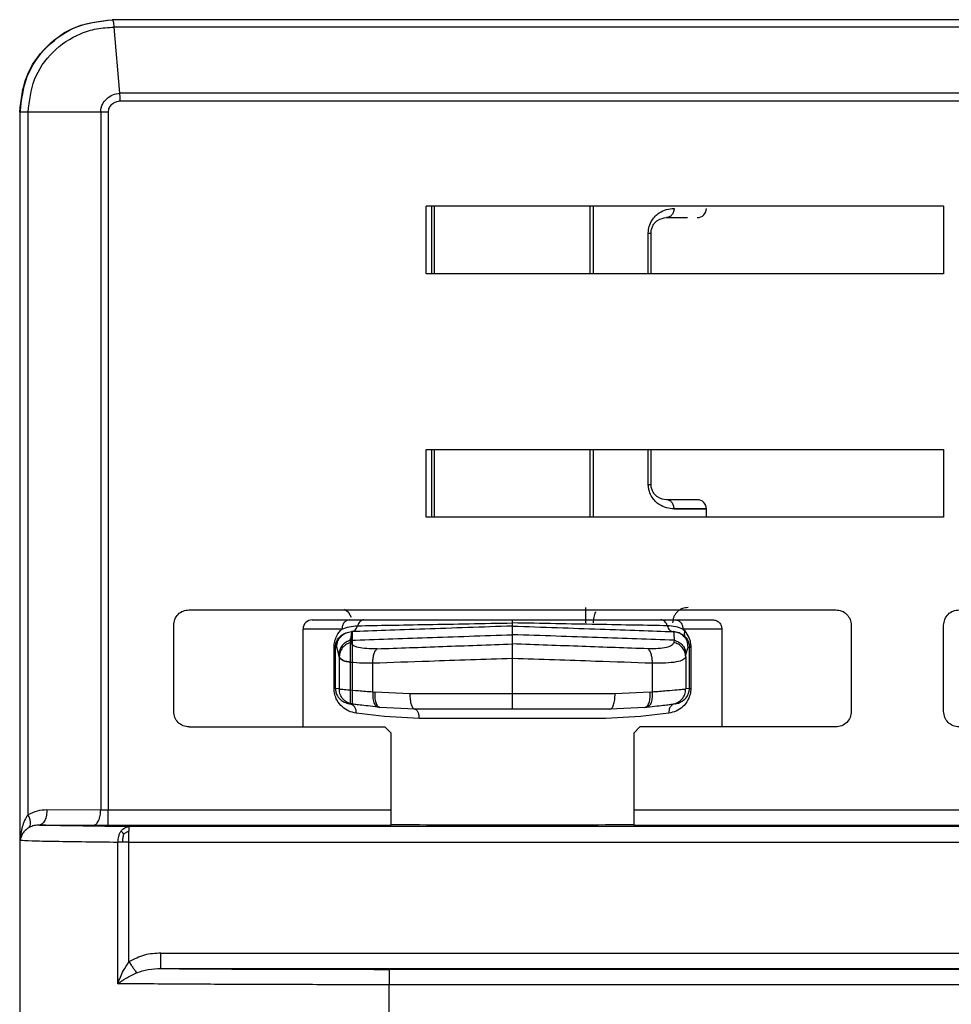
# Model space of a CAD drawing. Header units: millimetres. Extents: x -160 to 150, y 0 to 248.
# Tile 3 of 16: x -119 to -89, y 209 to 241. Entities that reach past the tile are written whole.
import ezdxf

# ---------------------------------------------------------------- set-up
doc = ezdxf.new("R2010")
doc.units = ezdxf.units.MM

msp = doc.modelspace()

# ---------------------------------------------------------------- linework, layer by layer
at = {"color": 7, "linetype": 'Continuous', "lineweight": 25}
for p, q in [((-42.335, 241.272), (-116.04, 241.272)), ((-42.335, 241.029), (-115.974, 241.028)), ((-115.789, 238.887), (-115.974, 241.028)), ((-42.335, 238.633), (-115.771, 238.631)), ((-119.04, 238.272), (-119.04, 208.671)), ((-119.023, 238.272), (-119.04, 238.272)), ((-119.023, 214.637), (-119.023, 238.272)), ((-116.41, 238.272), (-118.765, 238.272)), ((-118.765, 215.461), (-118.765, 238.272)), ((-116.41, 238.272), (-116.41, 215.618)), ((-116.17, 238.271), (-116.17, 215.617)), ((-89.04, 235.223), (-105.84, 235.223)), ((-105.84, 233.023), (-105.84, 235.223)), ((-105.654, 233.023), (-105.654, 235.223)), ((-105.571, 233.023), (-105.571, 235.223)), ((-100.53, 235.223), (-100.53, 233.023)), ((-100.404, 233.023), (-100.404, 235.223)), ((-89.04, 235.223), (-89.04, 233.023)), ((-98.039, 234.845), (-97.359, 234.845)), ((-98.629, 233.023), (-98.629, 234.345)), ((-98.539, 233.023), (-98.539, 234.345)), ((-89.04, 233.023), (-105.84, 233.023)), ((-105.84, 225.123), (-105.84, 227.323)), ((-105.84, 227.323), (-89.04, 227.323)), ((-105.654, 225.123), (-105.654, 227.323)), ((-105.571, 225.123), (-105.571, 227.323)), ((-100.53, 227.323), (-100.53, 225.123)), ((-100.404, 225.123), (-100.404, 227.323)), ((-98.629, 226.187), (-98.629, 227.323)), ((-98.539, 226.187), (-98.539, 227.323)), ((-89.04, 227.323), (-89.04, 225.123)), ((-96.739, 225.123), (-96.739, 225.387)), ((-89.04, 225.123), (-105.84, 225.123)), ((-113.54, 222.113), (-92.54, 222.113)), ((-114.04, 218.813), (-114.04, 221.613)), ((-108.332, 221.787), (-107.861, 221.787)), ((-98.219, 221.787), (-97.748, 221.787)), ((-92.04, 221.613), (-92.04, 218.813)), ((-89.04, 218.813), (-89.04, 221.613)), ((-109.84, 218.313), (-109.84, 221.487)), ((-108.263, 221.405), (-108.266, 221.405)), ((-108.239, 221.394), (-108.239, 219.05)), ((-103.04, 221.004), (-103.04, 221.306)), ((-97.814, 221.405), (-97.817, 221.405)), ((-97.504, 221.487), (-97.445, 221.426)), ((-96.24, 221.487), (-96.24, 218.313)), ((-108.831, 219.559), (-108.831, 220.904)), ((-108.787, 220.904), (-108.745, 220.905)), ((-108.787, 219.559), (-108.787, 220.904)), ((-108.674, 220.658), (-108.745, 220.905)), ((-108.31, 221.187), (-108.31, 219.057)), ((-108.289, 221.127), (-108.277, 221.055)), ((-97.791, 221.127), (-97.803, 221.055)), ((-97.406, 220.658), (-97.335, 220.905)), ((-97.293, 220.904), (-97.335, 220.905)), ((-97.293, 219.559), (-97.293, 220.904)), ((-97.249, 220.904), (-97.249, 219.559)), ((-108.665, 220.586), (-108.674, 220.658)), ((-108.665, 220.586), (-108.665, 219.545)), ((-97.415, 220.586), (-97.406, 220.658)), ((-97.415, 220.586), (-97.415, 219.545)), ((-107.573, 219.451), (-107.573, 220.379)), ((-103.04, 219.383), (-103.04, 220.532)), ((-98.507, 220.379), (-98.507, 219.451)), ((-108.665, 219.545), (-108.787, 219.559)), ((-107.573, 219.451), (-107.508, 219.444)), ((-106.373, 219.383), (-107.508, 219.444)), ((-99.707, 219.383), (-106.373, 219.383)), ((-98.571, 219.444), (-99.707, 219.383)), ((-98.571, 219.444), (-98.507, 219.451)), ((-97.293, 219.559), (-97.415, 219.545)), ((-107.192, 218.649), (-108.118, 218.76)), ((-107.342, 218.947), (-107.403, 218.954)), ((-106.206, 218.883), (-107.342, 218.947)), ((-106.072, 218.583), (-107.192, 218.649)), ((-99.874, 218.883), (-106.206, 218.883)), ((-98.887, 218.649), (-100.007, 218.583)), ((-98.738, 218.947), (-99.874, 218.883)), ((-97.962, 218.76), (-98.887, 218.649)), ((-98.738, 218.947), (-98.677, 218.954)), ((-113.54, 218.313), (-107.18, 218.313)), ((-106.98, 218.113), (-107.18, 218.313)), ((-106.98, 215.617), (-106.98, 218.113)), ((-98.9, 218.313), (-99.1, 218.113)), ((-99.1, 218.113), (-99.1, 215.617)), ((-92.54, 218.313), (-98.9, 218.313)), ((-118.157, 215.627), (-116.41, 215.618)), ((-116.17, 215.617), (-106.98, 215.617)), ((-99.1, 215.617), (-27.69, 215.617)), ((-118.397, 215.127), (-116.65, 215.118)), ((-116.17, 215.117), (-106.98, 215.117)), ((-30.505, 215.074), (-115.491, 215.074)), ((-99.1, 215.117), (-27.69, 215.117)), ((-115.858, 209.976), (-115.858, 214.574)), ((-115.491, 214.574), (-30.213, 214.574)), ((-115.491, 210.685), (-115.491, 214.574)), ((-114.455, 210.966), (-30.505, 210.966)), ((-114.455, 210.466), (-32.037, 210.466)), ((-42.335, 210.441), (-107.04, 210.441)), ((-107.04, 197.287), (-107.04, 209.941)), ((-42.335, 209.941), (-107.04, 209.941))]:
    msp.add_line(p, q, dxfattribs=at)
at = {"color": 7, "linetype": 'Continuous', "lineweight": 25, "flags": 128}
msp.add_lwpolyline([(-42.335, 238.89), (-79.057, 238.89), (-115.789, 238.887)], dxfattribs=at)
at = {"color": 7, "linetype": 'Continuous', "lineweight": 25}
for centre, radius, start, end in [((-97.039, 235.145), 0.3, 270, 0.0178), ((-97.039, 225.387), 0.3, 0.0178, 90), ((-108.739, 221.687), 0.5, 20.614, 59.9564), ((-109.54, 221.487), 0.3, 90, 180.0176)]:
    msp.add_arc(centre, radius, start, end, dxfattribs=at)
for points in [[(-119.04, 238.272), (-118.995, 238.665), (-118.905, 239.451), (-118.211, 240.443), (-117.22, 241.136), (-116.433, 241.226), (-116.04, 241.272)], [(-98.629, 234.345), (-98.616, 234.345), (-98.589, 234.345), (-98.561, 234.345), (-98.543, 234.345), (-98.541, 234.345), (-98.539, 234.345)], [(-98.629, 226.187), (-98.616, 226.187), (-98.589, 226.187), (-98.561, 226.187), (-98.543, 226.187), (-98.541, 226.187), (-98.539, 226.187)], [(-97.789, 225.387), (-97.493, 225.387), (-96.899, 225.387), (-96.659, 225.387), (-96.899, 225.387), (-97.493, 225.387), (-97.789, 225.387)], [(-100.671, 222.187), (-100.671, 222.18), (-100.671, 222.165), (-100.671, 222.049), (-100.671, 221.884), (-100.671, 221.753), (-100.671, 221.687)], [(-114.04, 221.613), (-114.032, 221.678), (-114.017, 221.809), (-113.902, 221.975), (-113.736, 222.09), (-113.605, 222.105), (-113.54, 222.113)], [(-92.54, 222.113), (-92.474, 222.105), (-92.343, 222.09), (-92.178, 221.975), (-92.062, 221.809), (-92.047, 221.678), (-92.04, 221.613)], [(-89.04, 221.613), (-89.032, 221.678), (-89.017, 221.809), (-88.902, 221.975), (-88.736, 222.09), (-88.605, 222.105), (-88.54, 222.113)], [(-108.576, 221.487), (-108.941, 221.487), (-109.67, 221.487), (-109.783, 221.487), (-109.84, 221.487)], [(-108.745, 220.905), (-108.738, 220.969), (-108.723, 221.097), (-108.613, 221.26), (-108.454, 221.377), (-108.326, 221.395), (-108.263, 221.405)], [(-97.335, 220.905), (-97.342, 220.969), (-97.356, 221.097), (-97.467, 221.26), (-97.626, 221.377), (-97.753, 221.395), (-97.817, 221.405)], [(-96.24, 221.487), (-96.296, 221.487), (-96.409, 221.487), (-97.139, 221.487), (-97.504, 221.487)], [(-108.831, 220.904), (-108.819, 220.904), (-108.795, 220.904), (-108.789, 220.904), (-108.787, 220.904)], [(-97.293, 220.904), (-97.29, 220.904), (-97.285, 220.904), (-97.261, 220.904), (-97.249, 220.904)], [(-108.787, 219.559), (-108.789, 219.559), (-108.795, 219.559), (-108.819, 219.559), (-108.831, 219.559)], [(-108.222, 219.048), (-108.282, 219.061), (-108.401, 219.088), (-108.546, 219.205), (-108.646, 219.363), (-108.658, 219.484), (-108.665, 219.545)], [(-97.858, 219.048), (-97.798, 219.061), (-97.679, 219.088), (-97.534, 219.205), (-97.434, 219.363), (-97.421, 219.484), (-97.415, 219.545)], [(-97.293, 219.559), (-97.29, 219.559), (-97.285, 219.559), (-97.261, 219.559), (-97.249, 219.559)], [(-113.54, 218.313), (-113.605, 218.32), (-113.736, 218.335), (-113.902, 218.451), (-114.017, 218.616), (-114.032, 218.747), (-114.04, 218.813)], [(-92.04, 218.813), (-92.047, 218.747), (-92.062, 218.616), (-92.178, 218.451), (-92.343, 218.335), (-92.474, 218.32), (-92.54, 218.313)], [(-88.54, 218.313), (-88.605, 218.32), (-88.736, 218.335), (-88.902, 218.451), (-89.017, 218.616), (-89.032, 218.747), (-89.04, 218.813)], [(-100.007, 218.583), (-100.492, 218.583), (-101.461, 218.583), (-103.04, 218.583), (-104.618, 218.583), (-105.587, 218.583), (-106.072, 218.583)], [(-116.17, 215.117), (-116.17, 215.125), (-116.17, 215.141), (-116.17, 215.257), (-116.17, 215.422), (-116.17, 215.552), (-116.17, 215.617)], [(-106.98, 215.117), (-106.98, 215.125), (-106.98, 215.141), (-106.98, 215.257), (-106.98, 215.422), (-106.98, 215.552), (-106.98, 215.617)], [(-99.1, 215.617), (-99.1, 215.552), (-99.1, 215.422), (-99.1, 215.257), (-99.1, 215.141), (-99.1, 215.125), (-99.1, 215.117)], [(-115.491, 215.074), (-115.491, 215.072), (-115.491, 215.068), (-115.491, 215.038), (-115.491, 214.992), (-115.491, 214.948), (-115.491, 214.926)], [(-115.491, 214.574), (-115.491, 214.607), (-115.491, 214.672), (-115.491, 214.766), (-115.491, 214.853), (-115.491, 214.902), (-115.491, 214.926)], [(-115.691, 214.574), (-115.722, 214.574), (-115.784, 214.574), (-115.833, 214.574), (-115.858, 214.574)], [(-115.491, 214.574), (-115.525, 214.574), (-115.594, 214.574), (-115.659, 214.574), (-115.691, 214.574)], [(-114.455, 210.466), (-114.455, 210.475), (-114.455, 210.491), (-114.455, 210.606), (-114.455, 210.771), (-114.455, 210.901), (-114.455, 210.966)], [(-107.04, 210.441), (-107.04, 210.433), (-107.04, 210.417), (-107.04, 210.301), (-107.04, 210.137), (-107.04, 210.007), (-107.04, 209.941)]]:
    msp.add_open_spline(points, degree=3, dxfattribs=at)
for points, knots in [([(-119.023, 238.272), (-118.978, 238.667), (-118.887, 239.456), (-118.186, 240.451), (-117.192, 241.139), (-116.408, 241.228), (-116.019, 241.272)], [0, 0, 0, 0, 0.250992, 0.501924, 0.752788, 1, 1, 1, 1]), ([(-118.765, 238.272), (-118.723, 238.632), (-118.64, 239.353), (-118.003, 240.271), (-117.241, 240.778), (-116.538, 240.999), (-116.166, 241.018), (-115.974, 241.028)], [0, 0, 0, 0, 0.247663, 0.495355, 0.74313, 0.867654, 1, 1, 1, 1]), ([(-115.974, 241.028), (-115.975, 241.063), (-115.978, 241.134), (-115.996, 241.211), (-116.015, 241.262), (-116.018, 241.269), (-116.019, 241.272)], [0, 0, 0, 0, 0.245391, 0.499958, 0.754562, 1, 1, 1, 1]), ([(-116.41, 238.272), (-116.407, 238.313), (-116.402, 238.397), (-116.346, 238.553), (-116.222, 238.716), (-116.018, 238.845), (-115.865, 238.873), (-115.789, 238.887)], [0, 0, 0, 0, 0.1311555, 0.2614624, 0.5149677, 0.7602342, 1, 1, 1, 1]), ([(-115.771, 238.631), (-115.773, 238.676), (-115.778, 238.767), (-115.786, 238.847), (-115.789, 238.887)], [0, 0, 0, 0, 0.49991, 1, 1, 1, 1]), ([(-115.771, 238.631), (-115.822, 238.624), (-115.923, 238.609), (-116.033, 238.541), (-116.101, 238.471), (-116.139, 238.41), (-116.165, 238.342), (-116.168, 238.295), (-116.17, 238.271)], [0, 0, 0, 0, 0.262401, 0.51431, 0.636976, 0.759486, 0.879885, 1, 1, 1, 1]), ([(-118.765, 238.272), (-118.8, 238.272), (-118.871, 238.272), (-118.952, 238.272), (-119.008, 238.272), (-119.018, 238.272), (-119.023, 238.272)], [0, 0, 0, 0, 0.245923, 0.5, 0.754077, 1, 1, 1, 1]), ([(-116.17, 238.271), (-116.212, 238.271), (-116.296, 238.271), (-116.372, 238.271), (-116.41, 238.272)], [0, 0, 0, 0, 0.5, 1, 1, 1, 1]), ([(-98.629, 234.345), (-98.623, 234.42), (-98.61, 234.573), (-98.516, 234.759), (-98.4, 234.903), (-98.241, 235.031), (-98.027, 235.128), (-97.872, 235.139), (-97.789, 235.145)], [0, 0, 0, 0, 0.130115, 0.269043, 0.389168, 0.52089, 0.744966, 1, 1, 1, 1]), ([(-97.789, 235.145), (-97.793, 235.108), (-97.798, 235.049), (-97.829, 234.98), (-97.861, 234.932), (-97.901, 234.893), (-97.96, 234.855), (-98.008, 234.849), (-98.039, 234.845)], [0, 0, 0, 0, 0.239457, 0.368361, 0.5, 0.631639, 0.760543, 1, 1, 1, 1]), ([(-98.539, 234.345), (-98.539, 234.365), (-98.537, 234.406), (-98.521, 234.489), (-98.482, 234.589), (-98.411, 234.687), (-98.253, 234.822), (-98.132, 234.835), (-98.039, 234.845)], [0, 0, 0, 0, 0.04644, 0.094472, 0.200518, 0.327466, 0.480539, 1, 1, 1, 1]), ([(-97.789, 225.387), (-97.872, 225.393), (-98.027, 225.404), (-98.241, 225.502), (-98.4, 225.629), (-98.516, 225.771), (-98.589, 225.924), (-98.624, 226.07), (-98.628, 226.148), (-98.629, 226.187)], [0, 0, 0, 0, 0.254864, 0.478851, 0.61045, 0.730562, 0.862779, 0.931908, 1, 1, 1, 1]), ([(-98.039, 225.687), (-98.132, 225.697), (-98.253, 225.71), (-98.411, 225.846), (-98.482, 225.944), (-98.521, 226.043), (-98.537, 226.126), (-98.539, 226.167), (-98.539, 226.187)], [0, 0, 0, 0, 0.51946, 0.672527, 0.799473, 0.905521, 0.953555, 1, 1, 1, 1]), ([(-97.789, 225.387), (-97.793, 225.425), (-97.798, 225.483), (-97.829, 225.553), (-97.861, 225.601), (-97.901, 225.64), (-97.96, 225.677), (-98.008, 225.683), (-98.039, 225.687)], [0, 0, 0, 0, 0.2394568, 0.3683607, 0.5, 0.6316393, 0.7605432, 1, 1, 1, 1]), ([(-97.039, 225.687), (-97.086, 225.687), (-97.177, 225.687), (-97.756, 225.687), (-98.039, 225.687)], [0, 0, 0, 0, 0.510875, 1, 1, 1, 1]), ([(-97.339, 222.187), (-97.402, 222.18), (-97.499, 222.17), (-97.615, 222.108), (-97.696, 222.043), (-97.76, 221.963), (-97.822, 221.847), (-97.833, 221.75), (-97.839, 221.687)], [0, 0, 0, 0, 0.239457, 0.368361, 0.5, 0.631639, 0.760543, 1, 1, 1, 1]), ([(-100.34, 222.048), (-100.342, 222.046), (-100.357, 222.022), (-100.379, 221.962), (-100.411, 221.847), (-100.416, 221.75), (-100.419, 221.687)], [0, 0, 0, 0, 0.030492, 0.285743, 0.535689, 1, 1, 1, 1]), ([(-109.54, 221.787), (-109.483, 221.787), (-109.372, 221.787), (-108.673, 221.787), (-108.332, 221.787)], [0, 0, 0, 0, 0.51219, 1, 1, 1, 1]), ([(-108.332, 221.787), (-108.363, 221.783), (-108.41, 221.777), (-108.467, 221.74), (-108.506, 221.701), (-108.537, 221.653), (-108.568, 221.583), (-108.573, 221.525), (-108.576, 221.487)], [0, 0, 0, 0, 0.239457, 0.368361, 0.5, 0.631639, 0.760543, 1, 1, 1, 1]), ([(-108.576, 221.487), (-108.499, 221.516), (-108.342, 221.575), (-108.161, 221.589), (-108.069, 221.596)], [0, 0, 0, 0, 0.490194, 1, 1, 1, 1]), ([(-108.266, 221.405), (-108.246, 221.408), (-108.204, 221.414), (-108.146, 221.453), (-108.097, 221.514), (-108.078, 221.569), (-108.069, 221.596)], [0, 0, 0, 0, 0.234149, 0.485628, 0.744764, 1, 1, 1, 1]), ([(-103.04, 221.587), (-103.527, 221.57), (-104.503, 221.536), (-105.902, 221.487), (-107.197, 221.442), (-107.907, 221.417), (-108.263, 221.405)], [0, 0, 0, 0, 0.249968, 0.499947, 0.749934, 1, 1, 1, 1]), ([(-107.861, 221.787), (-107.882, 221.785), (-107.927, 221.779), (-107.988, 221.738), (-108.039, 221.676), (-108.059, 221.622), (-108.069, 221.596)], [0, 0, 0, 0, 0.24429, 0.5, 0.75571, 1, 1, 1, 1]), ([(-108.069, 221.596), (-107.729, 221.602), (-107.051, 221.614), (-105.804, 221.637), (-104.456, 221.662), (-103.511, 221.679), (-103.04, 221.687)], [0, 0, 0, 0, 0.250404, 0.500495, 0.750415, 1, 1, 1, 1]), ([(-107.861, 221.787), (-107.172, 221.787), (-105.793, 221.787), (-103.958, 221.787), (-103.04, 221.787)], [0, 0, 0, 0, 0.499337, 1, 1, 1, 1]), ([(-103.04, 221.687), (-103.04, 221.702), (-103.04, 221.731), (-103.04, 221.763), (-103.04, 221.783), (-103.04, 221.786), (-103.04, 221.787)], [0, 0, 0, 0, 0.247069, 0.499794, 0.752626, 1, 1, 1, 1]), ([(-103.04, 221.787), (-102.121, 221.787), (-100.286, 221.787), (-98.907, 221.787), (-98.219, 221.787)], [0, 0, 0, 0, 0.500663, 1, 1, 1, 1]), ([(-103.04, 221.587), (-103.04, 221.588), (-103.039, 221.591), (-103.039, 221.61), (-103.039, 221.641), (-103.04, 221.672), (-103.04, 221.687)], [0, 0, 0, 0, 0.232747, 0.480087, 0.737705, 1, 1, 1, 1]), ([(-98.011, 221.596), (-98.35, 221.602), (-99.028, 221.614), (-100.275, 221.637), (-101.624, 221.662), (-102.568, 221.679), (-103.04, 221.687)], [0, 0, 0, 0, 0.250404, 0.500495, 0.750415, 1, 1, 1, 1]), ([(-103.04, 221.306), (-103.04, 221.393), (-103.04, 221.555), (-103.04, 221.577), (-103.04, 221.587)], [0, 0, 0, 0, 0.537031, 1, 1, 1, 1]), ([(-103.04, 221.587), (-102.552, 221.57), (-101.577, 221.536), (-100.178, 221.487), (-98.882, 221.442), (-98.172, 221.417), (-97.817, 221.405)], [0, 0, 0, 0, 0.249968, 0.499947, 0.749934, 1, 1, 1, 1]), ([(-98.011, 221.596), (-98.021, 221.622), (-98.04, 221.676), (-98.091, 221.738), (-98.153, 221.779), (-98.197, 221.785), (-98.219, 221.787)], [0, 0, 0, 0, 0.24429, 0.5, 0.75571, 1, 1, 1, 1]), ([(-98.011, 221.596), (-98.002, 221.569), (-97.983, 221.514), (-97.933, 221.453), (-97.876, 221.414), (-97.834, 221.408), (-97.814, 221.405)], [0, 0, 0, 0, 0.255236, 0.514372, 0.765851, 1, 1, 1, 1]), ([(-97.504, 221.487), (-97.58, 221.516), (-97.737, 221.575), (-97.919, 221.589), (-98.011, 221.596)], [0, 0, 0, 0, 0.490123, 1, 1, 1, 1]), ([(-97.748, 221.787), (-97.407, 221.787), (-96.707, 221.787), (-96.597, 221.787), (-96.54, 221.787)], [0, 0, 0, 0, 0.487813, 1, 1, 1, 1]), ([(-97.748, 221.787), (-97.717, 221.783), (-97.67, 221.777), (-97.613, 221.74), (-97.574, 221.701), (-97.542, 221.653), (-97.512, 221.583), (-97.507, 221.525), (-97.504, 221.487)], [0, 0, 0, 0, 0.2394568, 0.3683607, 0.5, 0.6316393, 0.7605432, 1, 1, 1, 1]), ([(-96.54, 221.787), (-96.502, 221.783), (-96.444, 221.777), (-96.374, 221.74), (-96.326, 221.701), (-96.287, 221.653), (-96.25, 221.583), (-96.244, 221.525), (-96.24, 221.487)], [0, 0, 0, 0, 0.239457, 0.368361, 0.5, 0.631639, 0.760543, 1, 1, 1, 1]), ([(-108.831, 220.904), (-108.83, 220.935), (-108.828, 220.999), (-108.803, 221.128), (-108.731, 221.317), (-108.636, 221.421), (-108.576, 221.487)], [0, 0, 0, 0, 0.12141, 0.246002, 0.523678, 1, 1, 1, 1]), ([(-108.787, 220.904), (-108.786, 220.924), (-108.784, 220.969), (-108.763, 221.061), (-108.702, 221.187), (-108.548, 221.348), (-108.379, 221.382), (-108.266, 221.405)], [0, 0, 0, 0, 0.0450261, 0.0963931, 0.230213, 0.4830394, 1, 1, 1, 1]), ([(-108.263, 221.405), (-108.268, 221.396), (-108.28, 221.378), (-108.286, 221.211), (-108.289, 221.127)], [0, 0, 0, 0, 0.498351, 1, 1, 1, 1]), ([(-108.289, 221.127), (-107.484, 221.154), (-105.876, 221.209), (-103.985, 221.274), (-103.04, 221.306)], [0, 0, 0, 0, 0.499983, 1, 1, 1, 1]), ([(-97.791, 221.127), (-98.595, 221.154), (-100.204, 221.209), (-102.094, 221.274), (-103.04, 221.306)], [0, 0, 0, 0, 0.499798, 1, 1, 1, 1]), ([(-97.817, 221.405), (-97.811, 221.396), (-97.799, 221.378), (-97.794, 221.211), (-97.791, 221.127)], [0, 0, 0, 0, 0.498351, 1, 1, 1, 1]), ([(-97.814, 221.405), (-97.789, 221.403), (-97.716, 221.397), (-97.578, 221.358), (-97.483, 221.278), (-97.425, 221.23)], [0, 0, 0, 0, 0.172834, 0.502516, 1, 1, 1, 1]), ([(-97.445, 221.426), (-97.45, 221.408), (-97.461, 221.371), (-97.462, 221.317), (-97.451, 221.269), (-97.434, 221.243), (-97.425, 221.23)], [0, 0, 0, 0, 0.246956, 0.500005, 0.753051, 1, 1, 1, 1]), ([(-97.445, 221.426), (-97.397, 221.362), (-97.323, 221.262), (-97.259, 221.07), (-97.252, 220.958), (-97.249, 220.904)], [0, 0, 0, 0, 0.487084, 0.754522, 1, 1, 1, 1]), ([(-97.425, 221.23), (-97.394, 221.193), (-97.347, 221.136), (-97.307, 221.027), (-97.295, 220.955), (-97.293, 220.92), (-97.293, 220.904)], [0, 0, 0, 0, 0.52274, 0.790143, 0.899722, 1, 1, 1, 1]), ([(-108.289, 221.127), (-108.34, 221.11), (-108.445, 221.075), (-108.571, 220.961), (-108.657, 220.817), (-108.668, 220.71), (-108.674, 220.658)], [0, 0, 0, 0, 0.242955, 0.500005, 0.75705, 1, 1, 1, 1]), ([(-108.277, 221.055), (-108.329, 221.038), (-108.435, 221.003), (-108.562, 220.89), (-108.648, 220.746), (-108.659, 220.638), (-108.665, 220.586)], [0, 0, 0, 0, 0.2429, 0.5, 0.7571, 1, 1, 1, 1]), ([(-107.437, 220.848), (-107.554, 220.847), (-107.788, 220.845), (-108.05, 220.885), (-108.23, 220.953), (-108.261, 221.021), (-108.277, 221.055)], [0, 0, 0, 0, 0.249827, 0.499696, 0.749783, 1, 1, 1, 1]), ([(-107.437, 220.848), (-106.735, 220.873), (-105.332, 220.923), (-103.804, 220.977), (-103.04, 221.004)], [0, 0, 0, 0, 0.500138, 1, 1, 1, 1]), ([(-103.04, 220.532), (-103.04, 220.566), (-103.04, 220.634), (-103.04, 220.754), (-103.04, 220.872), (-103.04, 220.96), (-103.04, 220.991), (-103.04, 221.004)], [0, 0, 0, 0, 0.167286, 0.328004, 0.613176, 0.838175, 1, 1, 1, 1]), ([(-98.642, 220.848), (-99.345, 220.873), (-100.748, 220.923), (-102.276, 220.977), (-103.04, 221.004)], [0, 0, 0, 0, 0.500154, 1, 1, 1, 1]), ([(-97.803, 221.055), (-97.818, 221.021), (-97.85, 220.953), (-98.029, 220.885), (-98.291, 220.845), (-98.525, 220.847), (-98.642, 220.848)], [0, 0, 0, 0, 0.250217, 0.500304, 0.750173, 1, 1, 1, 1]), ([(-97.415, 220.586), (-97.42, 220.638), (-97.432, 220.746), (-97.518, 220.89), (-97.645, 221.003), (-97.751, 221.038), (-97.803, 221.055)], [0, 0, 0, 0, 0.2429, 0.5, 0.7571, 1, 1, 1, 1]), ([(-97.791, 221.127), (-97.74, 221.11), (-97.634, 221.075), (-97.508, 220.961), (-97.423, 220.817), (-97.411, 220.71), (-97.406, 220.658)], [0, 0, 0, 0, 0.242955, 0.500005, 0.75705, 1, 1, 1, 1]), ([(-107.573, 220.379), (-107.725, 220.378), (-108.032, 220.376), (-108.371, 220.416), (-108.605, 220.483), (-108.645, 220.551), (-108.665, 220.586)], [0, 0, 0, 0, 0.249087, 0.500376, 0.74357, 1, 1, 1, 1]), ([(-108.665, 220.586), (-108.643, 220.552), (-108.601, 220.485), (-108.435, 220.427), (-108.28, 220.412), (-108.239, 220.408)], [0, 0, 0, 0, 0.438559, 0.854543, 1, 1, 1, 1]), ([(-107.573, 220.379), (-107.572, 220.429), (-107.571, 220.53), (-107.543, 220.669), (-107.498, 220.784), (-107.457, 220.827), (-107.437, 220.848)], [0, 0, 0, 0, 0.244094, 0.5, 0.755906, 1, 1, 1, 1]), ([(-98.642, 220.848), (-98.623, 220.827), (-98.582, 220.784), (-98.537, 220.669), (-98.509, 220.53), (-98.507, 220.429), (-98.507, 220.379)], [0, 0, 0, 0, 0.244094, 0.5, 0.755906, 1, 1, 1, 1]), ([(-97.415, 220.586), (-97.435, 220.551), (-97.474, 220.483), (-97.709, 220.416), (-98.047, 220.376), (-98.354, 220.378), (-98.507, 220.379)], [0, 0, 0, 0, 0.256412, 0.499624, 0.750896, 1, 1, 1, 1]), ([(-103.04, 220.532), (-103.955, 220.501), (-105.532, 220.448), (-106.97, 220.399), (-107.573, 220.379)], [0, 0, 0, 0, 0.580709, 1, 1, 1, 1]), ([(-98.507, 220.379), (-99.11, 220.399), (-100.548, 220.448), (-102.124, 220.501), (-103.04, 220.532)], [0, 0, 0, 0, 0.419291, 1, 1, 1, 1]), ([(-108.118, 218.76), (-108.198, 218.777), (-108.359, 218.811), (-108.57, 218.951), (-108.725, 219.136), (-108.802, 219.328), (-108.828, 219.461), (-108.83, 219.526), (-108.831, 219.559)], [0, 0, 0, 0, 0.2397035, 0.4805804, 0.727878, 0.8729654, 0.9374385, 1, 1, 1, 1]), ([(-108.787, 219.559), (-108.786, 219.539), (-108.784, 219.497), (-108.766, 219.41), (-108.71, 219.287), (-108.608, 219.176), (-108.484, 219.102), (-108.381, 219.068), (-108.327, 219.061), (-108.308, 219.058)], [0, 0, 0, 0, 0.045617, 0.097162, 0.229517, 0.481476, 0.739994, 0.910489, 1, 1, 1, 1]), ([(-108.665, 219.545), (-108.648, 219.543), (-108.612, 219.54), (-108.397, 219.521), (-108.058, 219.492), (-107.737, 219.465), (-107.573, 219.451)], [0, 0, 0, 0, 0.228231, 0.470927, 0.728163, 1, 1, 1, 1]), ([(-107.573, 219.451), (-107.575, 219.391), (-107.581, 219.265), (-107.546, 219.101), (-107.485, 218.984), (-107.429, 218.964), (-107.403, 218.954)], [0, 0, 0, 0, 0.240762, 0.5, 0.759238, 1, 1, 1, 1]), ([(-107.508, 219.444), (-107.511, 219.384), (-107.516, 219.257), (-107.483, 219.093), (-107.422, 218.977), (-107.368, 218.957), (-107.342, 218.947)], [0, 0, 0, 0, 0.2407529, 0.5, 0.7592471, 1, 1, 1, 1]), ([(-106.373, 219.383), (-106.37, 219.32), (-106.367, 219.223), (-106.346, 219.107), (-106.325, 219.027), (-106.298, 218.962), (-106.259, 218.9), (-106.227, 218.889), (-106.206, 218.883)], [0, 0, 0, 0, 0.239457, 0.368361, 0.5, 0.631639, 0.760543, 1, 1, 1, 1]), ([(-103.04, 218.883), (-103.04, 218.889), (-103.04, 218.9), (-103.04, 218.962), (-103.04, 219.027), (-103.04, 219.107), (-103.04, 219.223), (-103.04, 219.32), (-103.04, 219.383)], [0, 0, 0, 0, 0.239457, 0.368361, 0.5, 0.631639, 0.760543, 1, 1, 1, 1]), ([(-99.874, 218.883), (-99.853, 218.889), (-99.82, 218.9), (-99.782, 218.962), (-99.755, 219.027), (-99.733, 219.107), (-99.713, 219.223), (-99.709, 219.32), (-99.707, 219.383)], [0, 0, 0, 0, 0.239457, 0.368361, 0.5, 0.631639, 0.760543, 1, 1, 1, 1]), ([(-98.738, 218.947), (-98.712, 218.957), (-98.657, 218.977), (-98.597, 219.093), (-98.563, 219.257), (-98.569, 219.384), (-98.571, 219.444)], [0, 0, 0, 0, 0.240753, 0.5, 0.759247, 1, 1, 1, 1]), ([(-98.507, 219.451), (-98.504, 219.391), (-98.499, 219.265), (-98.533, 219.101), (-98.595, 218.984), (-98.65, 218.964), (-98.677, 218.954)], [0, 0, 0, 0, 0.240762, 0.5, 0.759238, 1, 1, 1, 1]), ([(-98.507, 219.451), (-98.342, 219.465), (-98.021, 219.492), (-97.682, 219.521), (-97.467, 219.54), (-97.432, 219.543), (-97.415, 219.545)], [0, 0, 0, 0, 0.271837, 0.529073, 0.771769, 1, 1, 1, 1]), ([(-97.249, 219.559), (-97.25, 219.527), (-97.252, 219.461), (-97.278, 219.328), (-97.354, 219.137), (-97.509, 218.952), (-97.72, 218.811), (-97.881, 218.777), (-97.962, 218.76)], [0, 0, 0, 0, 0.062301, 0.126508, 0.27094, 0.517941, 0.759567, 1, 1, 1, 1]), ([(-97.772, 219.058), (-97.753, 219.061), (-97.645, 219.077), (-97.498, 219.148), (-97.369, 219.287), (-97.314, 219.41), (-97.295, 219.497), (-97.294, 219.539), (-97.293, 219.559)], [0, 0, 0, 0, 0.0895339, 0.5197379, 0.7714406, 0.9031474, 0.9545048, 1, 1, 1, 1]), ([(-108.308, 219.058), (-108.282, 219.051), (-108.228, 219.037), (-108.163, 218.967), (-108.121, 218.87), (-108.119, 218.796), (-108.118, 218.76)], [0, 0, 0, 0, 0.2411732, 0.5, 0.7588268, 1, 1, 1, 1]), ([(-107.403, 218.954), (-107.517, 218.967), (-107.744, 218.993), (-108, 219.023), (-108.177, 219.043), (-108.207, 219.046), (-108.222, 219.048)], [0, 0, 0, 0, 0.250216, 0.500164, 0.749905, 1, 1, 1, 1]), ([(-98.677, 218.954), (-98.563, 218.967), (-98.335, 218.993), (-98.079, 219.023), (-97.902, 219.043), (-97.873, 219.046), (-97.858, 219.048)], [0, 0, 0, 0, 0.250131, 0.500173, 0.750112, 1, 1, 1, 1]), ([(-97.772, 219.058), (-97.798, 219.051), (-97.852, 219.037), (-97.917, 218.967), (-97.959, 218.87), (-97.961, 218.796), (-97.962, 218.76)], [0, 0, 0, 0, 0.2411733, 0.5, 0.7588267, 1, 1, 1, 1]), ([(-106.206, 218.883), (-106.189, 218.879), (-106.163, 218.873), (-106.132, 218.835), (-106.111, 218.796), (-106.093, 218.748), (-106.077, 218.679), (-106.074, 218.62), (-106.072, 218.583)], [0, 0, 0, 0, 0.239457, 0.368361, 0.5, 0.631639, 0.760543, 1, 1, 1, 1]), ([(-118.765, 215.461), (-118.769, 215.456), (-118.796, 215.43), (-118.831, 215.373), (-118.861, 215.314), (-118.877, 215.281), (-118.881, 215.273), (-118.882, 215.271), (-118.882, 215.27), (-118.882, 215.27), (-118.914, 215.203), (-118.991, 214.996), (-119.011, 214.781), (-119.023, 214.637)], [0, 0, 0, 0, 0.021457, 0.125014, 0.218198, 0.241807, 0.24789, 0.249501, 0.249948, 0.250083, 0.250157, 0.500288, 1, 1, 1, 1]), ([(-118.765, 215.461), (-118.667, 215.511), (-118.473, 215.609), (-118.261, 215.621), (-118.157, 215.627)], [0, 0, 0, 0, 0.506246, 1, 1, 1, 1]), ([(-118.729, 215.046), (-118.716, 215.064), (-118.688, 215.101), (-118.684, 215.203), (-118.708, 215.326), (-118.746, 215.417), (-118.765, 215.461)], [0, 0, 0, 0, 0.24397, 0.500005, 0.756036, 1, 1, 1, 1]), ([(-118.157, 215.627), (-118.16, 215.564), (-118.165, 215.468), (-118.195, 215.352), (-118.226, 215.272), (-118.265, 215.207), (-118.321, 215.145), (-118.367, 215.134), (-118.397, 215.127)], [0, 0, 0, 0, 0.23957, 0.368441, 0.500015, 0.631584, 0.760446, 1, 1, 1, 1]), ([(-116.65, 215.118), (-116.62, 215.125), (-116.574, 215.136), (-116.518, 215.199), (-116.48, 215.264), (-116.449, 215.343), (-116.419, 215.459), (-116.414, 215.556), (-116.41, 215.618)], [0, 0, 0, 0, 0.239562, 0.368428, 0.5, 0.631572, 0.760438, 1, 1, 1, 1]), ([(-116.41, 215.618), (-116.372, 215.618), (-116.296, 215.618), (-116.212, 215.617), (-116.17, 215.617)], [0, 0, 0, 0, 0.5, 1, 1, 1, 1]), ([(-118.397, 215.127), (-118.454, 215.124), (-118.567, 215.12), (-118.676, 215.07), (-118.729, 215.046)], [0, 0, 0, 0, 0.506385, 1, 1, 1, 1]), ([(-115.491, 215.074), (-116.197, 215.082), (-117.609, 215.098), (-118.134, 215.117), (-118.397, 215.127)], [0, 0, 0, 0, 0.500356, 1, 1, 1, 1]), ([(-99.1, 215.132), (-99.709, 215.129), (-100.928, 215.123), (-103.04, 215.121), (-105.152, 215.123), (-106.37, 215.129), (-106.98, 215.132)], [0, 0, 0, 0, 0.2500015, 0.500001, 0.75, 1, 1, 1, 1]), ([(-118.729, 215.046), (-118.775, 215.015), (-118.866, 214.953), (-118.978, 214.816), (-119.005, 214.708), (-119.023, 214.637)], [0, 0, 0, 0, 0.250906, 0.501468, 1, 1, 1, 1]), ([(-116.65, 215.118), (-116.574, 215.118), (-116.422, 215.117), (-116.254, 215.117), (-116.17, 215.117)], [0, 0, 0, 0, 0.500113, 1, 1, 1, 1]), ([(-115.75, 214.927), (-115.766, 214.901), (-115.8, 214.85), (-115.833, 214.76), (-115.854, 214.667), (-115.857, 214.605), (-115.858, 214.574)], [0, 0, 0, 0, 0.262617, 0.51982, 0.766839, 1, 1, 1, 1]), ([(-115.75, 214.927), (-115.731, 214.95), (-115.693, 214.995), (-115.627, 215.041), (-115.559, 215.069), (-115.513, 215.073), (-115.491, 215.074)], [0, 0, 0, 0, 0.262612, 0.519814, 0.766834, 1, 1, 1, 1]), ([(-115.659, 214.834), (-115.675, 214.853), (-115.709, 214.892), (-115.736, 214.915), (-115.75, 214.927)], [0, 0, 0, 0, 0.484966, 1, 1, 1, 1]), ([(-115.691, 214.574), (-115.69, 214.62), (-115.686, 214.712), (-115.668, 214.793), (-115.659, 214.834)], [0, 0, 0, 0, 0.499442, 1, 1, 1, 1]), ([(-115.491, 214.926), (-115.52, 214.915), (-115.58, 214.892), (-115.632, 214.853), (-115.659, 214.834)], [0, 0, 0, 0, 0.5014349, 1, 1, 1, 1]), ([(-119.023, 214.637), (-118.929, 214.63), (-118.752, 214.617), (-117.949, 214.6), (-116.99, 214.586), (-116.215, 214.578), (-115.858, 214.574)], [0, 0, 0, 0, 0.301577, 0.568793, 0.801612, 1, 1, 1, 1]), ([(-115.858, 209.976), (-115.802, 210.119), (-115.706, 210.363), (-115.553, 210.591), (-115.491, 210.685)], [0, 0, 0, 0, 0.587516, 1, 1, 1, 1]), ([(-114.455, 210.966), (-114.634, 210.958), (-115, 210.94), (-115.325, 210.771), (-115.491, 210.685)], [0, 0, 0, 0, 0.490903, 1, 1, 1, 1]), ([(-115.491, 210.685), (-115.467, 210.65), (-115.418, 210.578), (-115.35, 210.477), (-115.291, 210.389), (-115.263, 210.348), (-115.25, 210.328)], [0, 0, 0, 0, 0.245746, 0.5, 0.754254, 1, 1, 1, 1]), ([(-115.25, 210.328), (-115.123, 210.371), (-114.865, 210.458), (-114.593, 210.463), (-114.455, 210.466)], [0, 0, 0, 0, 0.489908, 1, 1, 1, 1]), ([(-114.455, 210.466), (-113.919, 210.463), (-112.849, 210.455), (-111.004, 210.447), (-109.055, 210.442), (-107.712, 210.442), (-107.04, 210.441)], [0, 0, 0, 0, 0.250029, 0.50008, 0.75002, 1, 1, 1, 1]), ([(-115.858, 209.976), (-115.771, 210.036), (-115.595, 210.158), (-115.365, 210.271), (-115.25, 210.328)], [0, 0, 0, 0, 0.49927, 1, 1, 1, 1]), ([(-107.04, 209.941), (-107.828, 209.942), (-109.429, 209.943), (-111.766, 209.95), (-114.001, 209.96), (-115.233, 209.97), (-115.858, 209.976)], [0, 0, 0, 0, 0.2386134, 0.4848191, 0.7386153, 1, 1, 1, 1])]:
    msp.add_open_spline(points, degree=3, knots=knots, dxfattribs=at)

doc.saveas('drawing.dxf')
